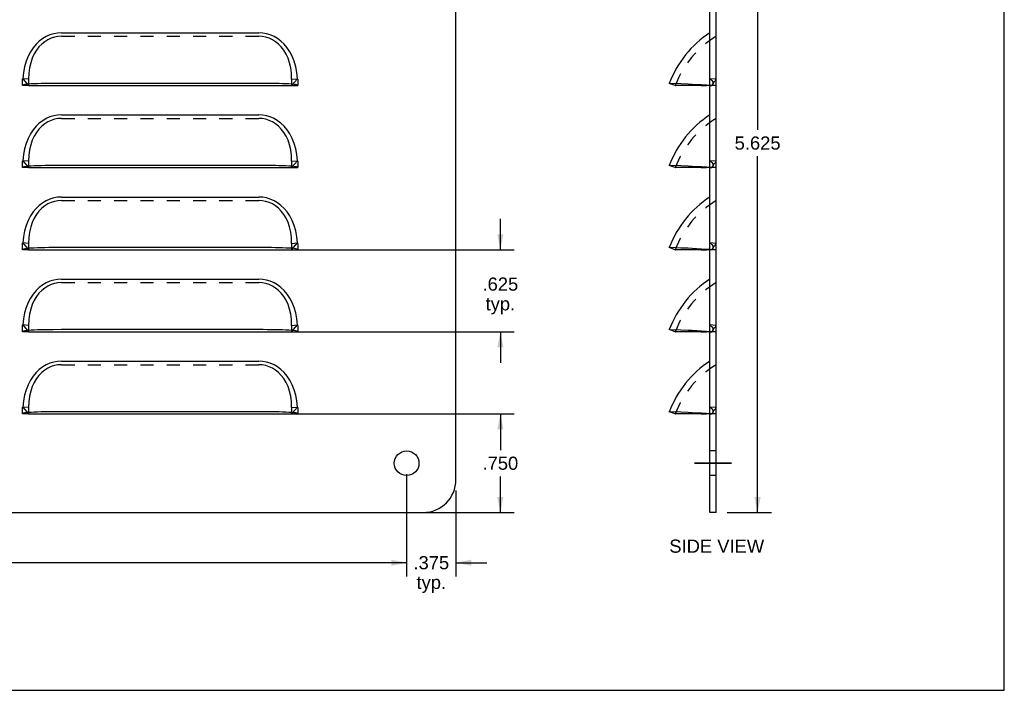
# Model space of a CAD drawing. Header units: inches. Extents: x 0 to 12.9, y 0 to 10.
# Tile 2 of 3: x 5.5 to 12.9, y 0 to 5.1. Entities that reach past the tile are written whole.
import ezdxf

# ---------------------------------------------------------------- set-up
doc = ezdxf.new("R2010")
doc.units = ezdxf.units.IN
doc.header["$LTSCALE"] = 0.711765
doc.header["$MEASUREMENT"] = 0
doc.linetypes.add('CENTER', pattern=[0.6, 0.375, -0.075, 0.075, -0.075])
doc.linetypes.add('HIDDEN', pattern=[0.2, 0.1, -0.1])
doc.layers.get('0').update_dxf_attribs({"linetype": 'CONTINUOUS'})
doc.layers.add('DEFAULT_2', color=8, linetype='HIDDEN')
doc.layers.add('DIMENSIONS', color=7, linetype='CONTINUOUS')
doc.styles.get("Standard").update_dxf_attribs({"font": 'arial.ttf'})
doc.dimstyles.new('DIMSTYLE_1', dxfattribs={"dimtxt": 0.1, "dimasz": 0.117647, "dimexe": 0.09, "dimexo": 0.07, "dimgap": 0.0425, "dimtad": 0, "dimtih": 1, "dimtoh": 1, "dimdec": 3, "dimzin": 4, "dimdsep": 46, "dimtxsty": 'Standard', "dimblk": '_FILLED', "dimblk1": '_FILLED', "dimblk2": '_FILLED', "dimcen": 0.09, "dimadec": 3, "dimazin": 1, "dimtfac": 1, "dimtdec": 3, "dimtofl": 0, "dimtmove": 0, "dimatfit": 3, "dimldrblk": '_FILLED', "dimfxl": 0, "dimtolj": 1, "dimtzin": 4, "dimarcsym": 0})

# ---------------------------------------------------------------- blocks, each defined once
blk = doc.blocks.new('_FILLED')
at = {"color": 0, "linetype": 'ByBlock'}
blk.add_solid([(0, 0), (-1, 0.2), (-1, -0.2)], dxfattribs=at)
blk = doc.blocks.new('*D8')
at = {"layer": 'DIMENSIONS', "color": 2, "linetype": 'Continuous'}
for p, q in [((1.6457, 1.6466), (1.6457, 0.8656)), ((8.3957, 1.6466), (8.3957, 0.8656)), ((1.6457, 0.9715), (4.7959, 0.9715)), ((8.3957, 0.9715), (5.2454, 0.9715))]:
    blk.add_line(p, q, dxfattribs=at)
at = {"layer": 'DIMENSIONS', "color": 2, "linetype": 'Continuous', "xscale": 0.1176470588, "yscale": 0.1176470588, "zscale": 0.1176470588, "rotation": 180}
blk.add_blockref('_FILLED', (1.6457, 0.9715), dxfattribs=at)
at = {"layer": 'DIMENSIONS', "color": 2, "linetype": 'Continuous', "xscale": 0.1176470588, "yscale": 0.1176470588, "zscale": 0.1176470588}
blk.add_blockref('_FILLED', (8.3957, 0.9715), dxfattribs=at)
at = {"layer": 'DIMENSIONS', "color": 2, "linetype": 'Continuous', "insert": (5.0207, 1.0215), "char_height": 0.1, "width": 0.349442, "attachment_point": 2, "line_spacing_factor": 0.9}
blk.add_mtext('6.750', dxfattribs=at)
blk = doc.blocks.new('*D9')
at = {"layer": 'DIMENSIONS', "color": 2, "linetype": 'Continuous'}
for p, q in [((8.3957, 1.6466), (8.3957, 0.8656)), ((8.7707, 1.5216), (8.7707, 0.8656)), ((8.3957, 0.9715), (8.1604, 0.9715)), ((8.7707, 0.9715), (9.006, 0.9715))]:
    blk.add_line(p, q, dxfattribs=at)
at = {"layer": 'DIMENSIONS', "color": 2, "linetype": 'Continuous', "xscale": 0.1176470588, "yscale": 0.1176470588, "zscale": 0.1176470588}
blk.add_blockref('_FILLED', (8.3957, 0.9715), dxfattribs=at)
at = {"layer": 'DIMENSIONS', "color": 2, "linetype": 'Continuous', "xscale": 0.1176470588, "yscale": 0.1176470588, "zscale": 0.1176470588, "rotation": 180}
blk.add_blockref('_FILLED', (8.7707, 0.9715), dxfattribs=at)
at = {"layer": 'DIMENSIONS', "color": 2, "linetype": 'Continuous', "insert": (8.5832, 1.0215), "char_height": 0.1, "width": 0.271747, "attachment_point": 2, "line_spacing_factor": 0.9}
blk.add_mtext('.375\\Ptyp.', dxfattribs=at)
blk = doc.blocks.new('*D10')
at = {"layer": 'DIMENSIONS', "color": 2, "linetype": 'Continuous'}
for p, q in [((7.5559, 2.1039), (9.2143, 2.1039)), ((9.1084, 2.1039), (9.1084, 1.8289)), ((9.1084, 1.3539), (9.1084, 1.6289)), ((7.5559, 1.3539), (9.2143, 1.3539))]:
    blk.add_line(p, q, dxfattribs=at)
at = {"layer": 'DIMENSIONS', "color": 2, "linetype": 'Continuous', "xscale": 0.1176470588, "yscale": 0.1176470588, "zscale": 0.1176470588}
for p, rotation in [((9.1084, 2.1039), 90), ((9.1084, 1.3539), 270)]:
    blk.add_blockref('_FILLED', p, dxfattribs=dict(at, rotation=rotation))
at = {"layer": 'DIMENSIONS', "color": 2, "linetype": 'Continuous', "insert": (9.1084, 1.7789), "char_height": 0.1, "width": 0.271747, "attachment_point": 2, "line_spacing_factor": 0.9}
blk.add_mtext('.750', dxfattribs=at)
blk = doc.blocks.new('*D11')
at = {"layer": 'DIMENSIONS', "color": 2, "linetype": 'Continuous'}
for p, q in [((9.1084, 3.3539), (9.1084, 3.5892)), ((7.5559, 3.3539), (9.2143, 3.3539)), ((7.5559, 2.7289), (9.2143, 2.7289)), ((9.1084, 2.7289), (9.1084, 2.4936))]:
    blk.add_line(p, q, dxfattribs=at)
at = {"layer": 'DIMENSIONS', "color": 2, "linetype": 'Continuous', "xscale": 0.1176470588, "yscale": 0.1176470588, "zscale": 0.1176470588}
for p, rotation in [((9.1084, 3.3539), 270), ((9.1084, 2.7289), 90)]:
    blk.add_blockref('_FILLED', p, dxfattribs=dict(at, rotation=rotation))
at = {"layer": 'DIMENSIONS', "color": 2, "linetype": 'Continuous', "insert": (9.1084, 3.1424), "char_height": 0.1, "width": 0.271747, "attachment_point": 2, "line_spacing_factor": 0.9}
blk.add_mtext('.625\\Ptyp.', dxfattribs=at)
blk = doc.blocks.new('*D13')
at = {"layer": 'DIMENSIONS', "color": 2, "linetype": 'Continuous'}
for p, q in [((10.8327, 6.9789), (11.1708, 6.9789)), ((11.0649, 6.9789), (11.0649, 4.2664)), ((11.0649, 1.3539), (11.0649, 4.0664)), ((10.8327, 1.3539), (11.1708, 1.3539))]:
    blk.add_line(p, q, dxfattribs=at)
at = {"layer": 'DIMENSIONS', "color": 2, "linetype": 'Continuous', "xscale": 0.1176470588, "yscale": 0.1176470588, "zscale": 0.1176470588}
for p, rotation in [((11.0649, 6.9789), 90), ((11.0649, 1.3539), 270)]:
    blk.add_blockref('_FILLED', p, dxfattribs=dict(at, rotation=rotation))
at = {"layer": 'DIMENSIONS', "color": 2, "linetype": 'Continuous', "insert": (11.0649, 4.2164), "char_height": 0.1, "width": 0.349442, "attachment_point": 2, "line_spacing_factor": 0.9}
blk.add_mtext('5.625', dxfattribs=at)

msp = doc.modelspace()

# ---------------------------------------------------------------- linework, layer by layer
at = {"color": 7, "linetype": 'Continuous'}
for p, q in [((12.9412, 0), (12.9412, 10)), ((10.7503, 1.3539), (10.7503, 6.9789)), ((5.5207, 4.6039), (7.5207, 4.6039)), ((10.4383, 4.6039), (10.3934, 4.6207)), ((10.7023, 4.604), (10.4383, 4.6039)), ((5.5207, 3.9789), (7.5207, 3.9789)), ((10.4383, 3.9789), (10.3934, 3.9957)), ((10.7023, 3.979), (10.4383, 3.9789)), ((10.4383, 3.3539), (10.3934, 3.3707)), ((5.5207, 3.3539), (7.5207, 3.3539)), ((10.7023, 3.354), (10.4383, 3.3539)), ((5.5207, 2.7289), (7.5207, 2.7289)), ((10.4383, 2.7289), (10.3934, 2.7457)), ((10.7023, 2.729), (10.4383, 2.7289)), ((5.5207, 2.1039), (7.5207, 2.1039)), ((10.4383, 2.1039), (10.3934, 2.1207)), ((10.7023, 2.104), (10.4383, 2.1039)), ((10.7503, 1.3539), (10.7023, 1.3539)), ((0, 0), (12.9412, 0))]:
    msp.add_line(p, q, dxfattribs=at)
at = {"color": 3, "linetype": 'Continuous'}
for p, q in [((10.7023, 1.3539), (10.7023, 6.9789)), ((8.7707, 1.6039), (8.7707, 6.7289)), ((5.7707, 5.0055), (7.2707, 5.0055)), ((5.5213, 4.6148), (5.5045, 4.6132)), ((5.7707, 4.6207), (5.7061, 4.6205)), ((7.5368, 4.6132), (7.5201, 4.6148)), ((10.482, 4.6173), (10.4008, 4.6205)), ((5.7707, 4.3805), (7.2707, 4.3805)), ((5.5213, 3.9898), (5.5045, 3.9882)), ((5.7707, 3.9957), (5.7061, 3.9955)), ((7.5368, 3.9882), (7.5201, 3.9898)), ((10.482, 3.9923), (10.4008, 3.9955)), ((5.7707, 3.7555), (7.2707, 3.7555)), ((5.7707, 3.3707), (5.7061, 3.3705)), ((10.482, 3.3673), (10.4008, 3.3705)), ((5.5213, 3.3648), (5.5045, 3.3632)), ((7.5368, 3.3632), (7.5201, 3.3648)), ((5.7707, 3.1305), (7.2707, 3.1305)), ((5.5213, 2.7398), (5.5045, 2.7382)), ((5.7707, 2.7457), (5.7061, 2.7455)), ((7.5368, 2.7382), (7.5201, 2.7398)), ((10.482, 2.7423), (10.4008, 2.7455)), ((5.7707, 2.5055), (7.2707, 2.5055)), ((5.5213, 2.1148), (5.5045, 2.1132)), ((5.7707, 2.1207), (5.7061, 2.1205)), ((7.5368, 2.1132), (7.5201, 2.1148)), ((10.482, 2.1173), (10.4008, 2.1205)), ((1.5207, 1.3539), (8.5207, 1.3539))]:
    msp.add_line(p, q, dxfattribs=at)
for points in [[(5.7707, 5.0055), (5.7407, 5.0037), (5.7114, 4.9984), (5.6826, 4.9896), (5.6546, 4.9773), (5.6276, 4.9615), (5.6019, 4.9421), (5.5775, 4.9189), (5.5549, 4.892), (5.5344, 4.8612), (5.5164, 4.8268), (5.5014, 4.7888), (5.4895, 4.7476), (5.4808, 4.7035), (5.4754, 4.6562)], [(7.5659, 4.6562), (7.5605, 4.7035), (7.5519, 4.7476), (7.5399, 4.7888), (7.5249, 4.8267), (7.507, 4.8612), (7.4865, 4.892), (7.4639, 4.9189), (7.4395, 4.942), (7.4137, 4.9615), (7.3868, 4.9773), (7.3588, 4.9896), (7.33, 4.9984), (7.3006, 5.0037), (7.2707, 5.0055)], [(5.4809, 4.6092), (5.4748, 4.6069), (5.4727, 4.6039)], [(5.5045, 4.6132), (5.4909, 4.6113), (5.4809, 4.6092)], [(5.7061, 4.6205), (5.6747, 4.6201), (5.6444, 4.6196), (5.6157, 4.619), (5.5888, 4.6183), (5.5637, 4.6173), (5.541, 4.6161), (5.5213, 4.6148)], [(7.5201, 4.6148), (7.5003, 4.6161), (7.4777, 4.6173), (7.4526, 4.6183), (7.4256, 4.619), (7.397, 4.6196), (7.3667, 4.6201), (7.3352, 4.6205), (7.3031, 4.6207), (5.7707, 4.6207)], [(7.5604, 4.6092), (7.5504, 4.6113), (7.5368, 4.6132)], [(7.5687, 4.6039), (7.5666, 4.6069), (7.5604, 4.6092)], [(10.4008, 4.6205), (10.3952, 4.6207), (10.3934, 4.6207)], [(10.5682, 4.6132), (10.5368, 4.6148), (10.482, 4.6173)], [(10.7023, 4.6049), (10.6763, 4.6069), (10.6382, 4.6092), (10.5682, 4.6132)], [(5.7707, 4.3805), (5.7407, 4.3787), (5.7114, 4.3734), (5.6826, 4.3646), (5.6546, 4.3523), (5.6276, 4.3365), (5.6019, 4.3171), (5.5775, 4.2939), (5.5549, 4.267), (5.5344, 4.2362), (5.5164, 4.2018), (5.5014, 4.1638), (5.4895, 4.1226), (5.4808, 4.0785), (5.4754, 4.0312)], [(7.5659, 4.0312), (7.5605, 4.0785), (7.5519, 4.1226), (7.5399, 4.1638), (7.5249, 4.2017), (7.507, 4.2362), (7.4865, 4.267), (7.4639, 4.2939), (7.4395, 4.317), (7.4137, 4.3365), (7.3868, 4.3523), (7.3588, 4.3646), (7.33, 4.3734), (7.3006, 4.3787), (7.2707, 4.3805)], [(5.4809, 3.9842), (5.4748, 3.9819), (5.4727, 3.9789)], [(5.5045, 3.9882), (5.4909, 3.9863), (5.4809, 3.9842)], [(5.7061, 3.9955), (5.6747, 3.9951), (5.6444, 3.9946), (5.6157, 3.994), (5.5888, 3.9933), (5.5637, 3.9923), (5.541, 3.9911), (5.5213, 3.9898)], [(7.5201, 3.9898), (7.5003, 3.9911), (7.4777, 3.9923), (7.4526, 3.9933), (7.4256, 3.994), (7.397, 3.9946), (7.3667, 3.9951), (7.3352, 3.9955), (7.3031, 3.9957), (5.7707, 3.9957)], [(7.5604, 3.9842), (7.5504, 3.9863), (7.5368, 3.9882)], [(7.5687, 3.9789), (7.5666, 3.9819), (7.5604, 3.9842)], [(10.4008, 3.9955), (10.3952, 3.9957), (10.3934, 3.9957)], [(10.5682, 3.9882), (10.5368, 3.9898), (10.482, 3.9923)], [(10.7023, 3.9799), (10.6763, 3.9819), (10.6382, 3.9842), (10.5682, 3.9882)], [(5.7707, 3.7555), (5.7407, 3.7537), (5.7114, 3.7484), (5.6826, 3.7396), (5.6546, 3.7273), (5.6276, 3.7115), (5.6019, 3.6921), (5.5775, 3.6689), (5.5549, 3.642), (5.5344, 3.6112), (5.5164, 3.5768), (5.5014, 3.5388), (5.4895, 3.4976), (5.4808, 3.4535), (5.4754, 3.4062)], [(7.5659, 3.4062), (7.5605, 3.4535), (7.5519, 3.4976), (7.5399, 3.5388), (7.5249, 3.5767), (7.507, 3.6112), (7.4865, 3.642), (7.4639, 3.6689), (7.4395, 3.692), (7.4137, 3.7115), (7.3868, 3.7273), (7.3588, 3.7396), (7.33, 3.7484), (7.3006, 3.7537), (7.2707, 3.7555)], [(5.7061, 3.3705), (5.6747, 3.3701), (5.6444, 3.3696), (5.6157, 3.369), (5.5888, 3.3683), (5.5637, 3.3673), (5.541, 3.3661), (5.5213, 3.3648)], [(7.5201, 3.3648), (7.5003, 3.3661), (7.4777, 3.3673), (7.4526, 3.3683), (7.4256, 3.369), (7.397, 3.3696), (7.3667, 3.3701), (7.3352, 3.3705), (7.3031, 3.3707), (5.7707, 3.3707)], [(10.4008, 3.3705), (10.3952, 3.3707), (10.3934, 3.3707)], [(5.4809, 3.3592), (5.4748, 3.3569), (5.4727, 3.3539)], [(5.5045, 3.3632), (5.4909, 3.3613), (5.4809, 3.3592)], [(7.5604, 3.3592), (7.5504, 3.3613), (7.5368, 3.3632)], [(7.5687, 3.3539), (7.5666, 3.3569), (7.5604, 3.3592)], [(10.5682, 3.3632), (10.5368, 3.3648), (10.482, 3.3673)], [(10.7023, 3.3549), (10.6763, 3.3569), (10.6382, 3.3592), (10.5682, 3.3632)], [(5.7707, 3.1305), (5.7407, 3.1287), (5.7114, 3.1234), (5.6826, 3.1146), (5.6546, 3.1023), (5.6276, 3.0865), (5.6019, 3.0671), (5.5775, 3.0439), (5.5549, 3.017), (5.5344, 2.9862), (5.5164, 2.9518), (5.5014, 2.9138), (5.4895, 2.8726), (5.4808, 2.8285), (5.4754, 2.7812)], [(7.5659, 2.7812), (7.5605, 2.8285), (7.5519, 2.8726), (7.5399, 2.9138), (7.5249, 2.9517), (7.507, 2.9862), (7.4865, 3.017), (7.4639, 3.0439), (7.4395, 3.067), (7.4137, 3.0865), (7.3868, 3.1023), (7.3588, 3.1146), (7.33, 3.1234), (7.3006, 3.1287), (7.2707, 3.1305)], [(5.4809, 2.7342), (5.4748, 2.7319), (5.4727, 2.7289)], [(5.5045, 2.7382), (5.4909, 2.7363), (5.4809, 2.7342)], [(5.7061, 2.7455), (5.6747, 2.7451), (5.6444, 2.7446), (5.6157, 2.744), (5.5888, 2.7433), (5.5637, 2.7423), (5.541, 2.7411), (5.5213, 2.7398)], [(7.5201, 2.7398), (7.5003, 2.7411), (7.4777, 2.7423), (7.4526, 2.7433), (7.4256, 2.744), (7.397, 2.7446), (7.3667, 2.7451), (7.3352, 2.7455), (7.3031, 2.7457), (5.7707, 2.7457)], [(7.5604, 2.7342), (7.5504, 2.7363), (7.5368, 2.7382)], [(7.5687, 2.7289), (7.5666, 2.7319), (7.5604, 2.7342)], [(10.4008, 2.7455), (10.3952, 2.7457), (10.3934, 2.7457)], [(10.5682, 2.7382), (10.5368, 2.7398), (10.482, 2.7423)], [(10.7023, 2.7299), (10.6763, 2.7319), (10.6382, 2.7342), (10.5682, 2.7382)], [(5.7707, 2.5055), (5.7407, 2.5037), (5.7114, 2.4984), (5.6826, 2.4896), (5.6546, 2.4773), (5.6276, 2.4615), (5.6019, 2.4421), (5.5775, 2.4189), (5.5549, 2.392), (5.5344, 2.3612), (5.5164, 2.3268), (5.5014, 2.2888), (5.4895, 2.2476), (5.4808, 2.2035), (5.4754, 2.1562)], [(7.5659, 2.1562), (7.5605, 2.2035), (7.5519, 2.2476), (7.5399, 2.2888), (7.5249, 2.3267), (7.507, 2.3612), (7.4865, 2.392), (7.4639, 2.4189), (7.4395, 2.442), (7.4137, 2.4615), (7.3868, 2.4773), (7.3588, 2.4896), (7.33, 2.4984), (7.3006, 2.5037), (7.2707, 2.5055)], [(5.4809, 2.1092), (5.4748, 2.1069), (5.4727, 2.1039)], [(5.5045, 2.1132), (5.4909, 2.1113), (5.4809, 2.1092)], [(5.7061, 2.1205), (5.6747, 2.1201), (5.6444, 2.1196), (5.6157, 2.119), (5.5888, 2.1183), (5.5637, 2.1173), (5.541, 2.1161), (5.5213, 2.1148)], [(7.5201, 2.1148), (7.5003, 2.1161), (7.4777, 2.1173), (7.4526, 2.1183), (7.4256, 2.119), (7.397, 2.1196), (7.3667, 2.1201), (7.3352, 2.1205), (7.3031, 2.1207), (5.7707, 2.1207)], [(7.5604, 2.1092), (7.5504, 2.1113), (7.5368, 2.1132)], [(7.5687, 2.1039), (7.5666, 2.1069), (7.5604, 2.1092)], [(10.4008, 2.1205), (10.3952, 2.1207), (10.3934, 2.1207)], [(10.5682, 2.1132), (10.5368, 2.1148), (10.482, 2.1173)], [(10.7023, 2.1049), (10.6763, 2.1069), (10.6382, 2.1092), (10.5682, 2.1132)]]:
    msp.add_lwpolyline(points, dxfattribs=at)
at = {"color": 2, "linetype": 'CENTER', "const_width": 0.0118}
msp.add_lwpolyline([(10.5847, 1.7289), (10.868, 1.7289)], dxfattribs=at)
at = {"color": 3, "linetype": 'Continuous'}
msp.add_circle((8.3957, 1.7289), 0.0938, dxfattribs=at)
for centre, radius, start, end in [((11.1314, 4.3446), 0.788, 122.99064, 159.48456), ((11.1314, 3.7196), 0.788, 122.99064, 159.48456), ((11.1314, 3.0946), 0.788, 122.99064, 159.48456), ((11.1314, 2.4696), 0.788, 122.99064, 159.48456), ((11.1314, 1.8446), 0.788, 122.99064, 159.48456), ((8.5207, 1.6039), 0.25, 270, 360)]:
    msp.add_arc(centre, radius, start, end, dxfattribs=at)
at = {"layer": 'DEFAULT_2', "color": 8, "linetype": 'HIDDEN'}
for p, q in [((5.7707, 4.9789), (7.2707, 4.9789)), ((5.5207, 4.6526), (5.4754, 4.6562)), ((5.4754, 4.6562), (5.5207, 4.6039)), ((5.5207, 4.6526), (5.5207, 4.6039)), ((7.5207, 4.6526), (7.5659, 4.6562)), ((7.5207, 4.6039), (7.5659, 4.6562)), ((7.5207, 4.6526), (7.5207, 4.6039)), ((10.7503, 4.6526), (10.7023, 4.6562)), ((5.5207, 4.6039), (5.4727, 4.6039)), ((7.5207, 4.6039), (7.5687, 4.6039)), ((7.5686, 4.6275), (7.5687, 4.6222)), ((7.5687, 4.6222), (7.5687, 4.6039)), ((10.4383, 4.6039), (10.4405, 4.6039)), ((10.6364, 4.6039), (10.675, 4.6042)), ((10.7157, 4.6039), (10.675, 4.6042)), ((10.7023, 4.6049), (10.7157, 4.6039)), ((10.7503, 4.6039), (10.7023, 4.6039)), ((10.7173, 4.606), (10.7157, 4.6039)), ((10.7174, 4.606), (10.7191, 4.6081)), ((10.723, 4.6123), (10.7245, 4.6146)), ((10.7245, 4.6147), (10.7257, 4.617)), ((10.7258, 4.6172), (10.7264, 4.6196)), ((10.7265, 4.6199), (10.7266, 4.6211)), ((5.7707, 4.3539), (7.2707, 4.3539)), ((5.5207, 3.9789), (5.4727, 3.9789)), ((5.5207, 4.0276), (5.4754, 4.0312)), ((5.4754, 4.0312), (5.5207, 3.9789)), ((5.5207, 4.0276), (5.5207, 3.9789)), ((7.5207, 4.0276), (7.5659, 4.0312)), ((7.5207, 3.9789), (7.5659, 4.0312)), ((7.5207, 4.0276), (7.5207, 3.9789)), ((7.5207, 3.9789), (7.5687, 3.9789)), ((7.5686, 4.0025), (7.5687, 3.9972)), ((7.5687, 3.9972), (7.5687, 3.9789)), ((10.4383, 3.9789), (10.4405, 3.9789)), ((10.6364, 3.9789), (10.675, 3.9792)), ((10.7157, 3.9789), (10.675, 3.9792)), ((10.7503, 4.0276), (10.7023, 4.0312)), ((10.7023, 3.9799), (10.7157, 3.9789)), ((10.7503, 3.9789), (10.7023, 3.9789)), ((10.7173, 3.981), (10.7157, 3.9789)), ((10.7174, 3.981), (10.7191, 3.9831)), ((10.723, 3.9873), (10.7245, 3.9896)), ((10.7245, 3.9897), (10.7257, 3.992)), ((10.7258, 3.9922), (10.7264, 3.9946)), ((10.7265, 3.9949), (10.7266, 3.9961)), ((5.7707, 3.7289), (7.2707, 3.7289)), ((5.5207, 3.4026), (5.4754, 3.4062)), ((5.4754, 3.4062), (5.5207, 3.3539)), ((5.5207, 3.4026), (5.5207, 3.3539)), ((7.5207, 3.4026), (7.5659, 3.4062)), ((7.5207, 3.3539), (7.5659, 3.4062)), ((7.5207, 3.4026), (7.5207, 3.3539)), ((7.5686, 3.3775), (7.5687, 3.3722)), ((7.5687, 3.3722), (7.5687, 3.3539)), ((10.7503, 3.4026), (10.7023, 3.4062)), ((10.7265, 3.3699), (10.7266, 3.3711)), ((5.5207, 3.3539), (5.4727, 3.3539)), ((7.5207, 3.3539), (7.5687, 3.3539)), ((10.4383, 3.3539), (10.4405, 3.3539)), ((10.6364, 3.3539), (10.675, 3.3542)), ((10.7157, 3.3539), (10.675, 3.3542)), ((10.7023, 3.3549), (10.7157, 3.3539)), ((10.7503, 3.3539), (10.7023, 3.3539)), ((10.7173, 3.356), (10.7157, 3.3539)), ((10.7174, 3.356), (10.7191, 3.3581)), ((10.723, 3.3623), (10.7245, 3.3646)), ((10.7245, 3.3647), (10.7257, 3.367)), ((10.7258, 3.3672), (10.7264, 3.3696)), ((5.7707, 3.1039), (7.2707, 3.1039)), ((5.5207, 2.7776), (5.4754, 2.7812)), ((5.4754, 2.7812), (5.5207, 2.7289)), ((5.5207, 2.7776), (5.5207, 2.7289)), ((7.5207, 2.7776), (7.5659, 2.7812)), ((7.5207, 2.7289), (7.5659, 2.7812)), ((7.5207, 2.7776), (7.5207, 2.7289)), ((10.7503, 2.7776), (10.7023, 2.7812)), ((5.5207, 2.7289), (5.4727, 2.7289)), ((7.5207, 2.7289), (7.5687, 2.7289)), ((7.5687, 2.7498), (7.5687, 2.7289)), ((10.4383, 2.7289), (10.4405, 2.7289)), ((10.6364, 2.7289), (10.675, 2.7292)), ((10.7157, 2.7289), (10.675, 2.7292)), ((10.7023, 2.7299), (10.7157, 2.7289)), ((10.7503, 2.7289), (10.7023, 2.7289)), ((10.7173, 2.731), (10.7157, 2.7289)), ((10.7174, 2.731), (10.7191, 2.7331)), ((10.723, 2.7373), (10.7245, 2.7396)), ((10.7245, 2.7397), (10.7257, 2.742)), ((10.7258, 2.7422), (10.7264, 2.7446)), ((10.7265, 2.7449), (10.7266, 2.7461)), ((5.7707, 2.4789), (7.2707, 2.4789)), ((5.5207, 2.1039), (5.4727, 2.1039)), ((5.5207, 2.1526), (5.4754, 2.1562)), ((5.4754, 2.1562), (5.5207, 2.1039)), ((5.5207, 2.1526), (5.5207, 2.1039)), ((7.5207, 2.1526), (7.5659, 2.1562)), ((7.5207, 2.1039), (7.5659, 2.1562)), ((7.5207, 2.1526), (7.5207, 2.1039)), ((7.5207, 2.1039), (7.5687, 2.1039)), ((7.5687, 2.1248), (7.5687, 2.1039)), ((10.4383, 2.1039), (10.4405, 2.1039)), ((10.6364, 2.1039), (10.675, 2.1042)), ((10.7157, 2.1039), (10.675, 2.1042)), ((10.7503, 2.1526), (10.7023, 2.1562)), ((10.7023, 2.1049), (10.7157, 2.1039)), ((10.7503, 2.1039), (10.7023, 2.1039)), ((10.7173, 2.106), (10.7157, 2.1039)), ((10.7174, 2.106), (10.7191, 2.1081)), ((10.723, 2.1123), (10.7245, 2.1146)), ((10.7245, 2.1147), (10.7257, 2.117)), ((10.7258, 2.1172), (10.7264, 2.1196)), ((10.7265, 2.1199), (10.7266, 2.1211)), ((10.7503, 1.8227), (10.7023, 1.8227)), ((10.7503, 1.6352), (10.7023, 1.6352))]:
    msp.add_line(p, q, dxfattribs=at)
for points in [[(5.7707, 4.9789), (5.7438, 4.9772), (5.7175, 4.9722), (5.6917, 4.964), (5.6668, 4.9524), (5.6428, 4.9375), (5.6201, 4.9193), (5.599, 4.8977), (5.5797, 4.8727), (5.5625, 4.8443), (5.5479, 4.8125), (5.5362, 4.7773), (5.5276, 4.739), (5.5225, 4.6974), (5.5207, 4.6526)], [(7.5207, 4.6526), (7.5189, 4.6974), (7.5138, 4.7389), (7.5052, 4.7773), (7.4935, 4.8124), (7.4789, 4.8442), (7.4617, 4.8727), (7.4424, 4.8977), (7.4212, 4.9193), (7.3986, 4.9375), (7.3746, 4.9524), (7.3496, 4.9639), (7.3238, 4.9722), (7.2975, 4.9772), (7.2707, 4.9789)], [(5.4727, 4.6039), (5.4727, 4.6253), (5.4727, 4.628), (5.4727, 4.6307), (5.4728, 4.6333), (5.4729, 4.636), (5.473, 4.6385), (5.4732, 4.641), (5.4734, 4.6435), (5.4736, 4.6459), (5.4739, 4.6482), (5.4742, 4.6504), (5.4746, 4.6525), (5.475, 4.6544), (5.4754, 4.6562)], [(7.5659, 4.6562), (7.5664, 4.6544), (7.5667, 4.6524), (7.5671, 4.6503), (7.5675, 4.648), (7.5678, 4.6457), (7.568, 4.6432), (7.5682, 4.6407), (7.5683, 4.6382), (7.5685, 4.6355), (7.5686, 4.6329), (7.5686, 4.6302), (7.5686, 4.6275)], [(10.7154, 4.6459), (10.7128, 4.6482), (10.7102, 4.6504), (10.7075, 4.6525), (10.7049, 4.6544), (10.7023, 4.6562)], [(10.7154, 4.6459), (10.718, 4.6432), (10.7201, 4.6407), (10.722, 4.6382), (10.7236, 4.6355), (10.725, 4.6329), (10.726, 4.6302), (10.7266, 4.6275), (10.7268, 4.6248), (10.7267, 4.6222), (10.7266, 4.6208)], [(10.7266, 4.6211), (10.7268, 4.6226), (10.7268, 4.6253), (10.7265, 4.628), (10.7258, 4.6307), (10.7248, 4.6333), (10.7234, 4.636), (10.7217, 4.6385), (10.7199, 4.641), (10.7178, 4.6435)], [(10.7192, 4.6082), (10.7211, 4.6102), (10.7229, 4.6123)], [(10.7266, 4.6208), (10.7264, 4.6195), (10.7257, 4.6169), (10.7244, 4.6144), (10.7228, 4.6121), (10.721, 4.6101)], [(10.7266, 4.6211), (10.7266, 4.6209), (10.7265, 4.6207), (10.7264, 4.6204), (10.7263, 4.6202)], [(10.7266, 4.6208), (10.7266, 4.6207), (10.7265, 4.6206), (10.7265, 4.6205)], [(5.7707, 4.3539), (5.7438, 4.3522), (5.7175, 4.3472), (5.6917, 4.339), (5.6668, 4.3274), (5.6428, 4.3125), (5.6201, 4.2943), (5.599, 4.2727), (5.5797, 4.2477), (5.5625, 4.2193), (5.5479, 4.1875), (5.5362, 4.1523), (5.5276, 4.114), (5.5225, 4.0724), (5.5207, 4.0276)], [(7.5207, 4.0276), (7.5189, 4.0724), (7.5138, 4.1139), (7.5052, 4.1523), (7.4935, 4.1874), (7.4789, 4.2192), (7.4617, 4.2477), (7.4424, 4.2727), (7.4212, 4.2943), (7.3986, 4.3125), (7.3746, 4.3274), (7.3496, 4.3389), (7.3238, 4.3472), (7.2975, 4.3522), (7.2707, 4.3539)], [(5.4727, 3.9789), (5.4727, 4.0003), (5.4727, 4.003), (5.4727, 4.0057), (5.4728, 4.0083), (5.4729, 4.011), (5.473, 4.0135), (5.4732, 4.016), (5.4734, 4.0185), (5.4736, 4.0209), (5.4739, 4.0232), (5.4742, 4.0254), (5.4746, 4.0275), (5.475, 4.0294), (5.4754, 4.0312)], [(7.5659, 4.0312), (7.5664, 4.0294), (7.5667, 4.0274), (7.5671, 4.0253), (7.5675, 4.023), (7.5678, 4.0207), (7.568, 4.0182), (7.5682, 4.0157), (7.5683, 4.0132), (7.5685, 4.0105), (7.5686, 4.0079), (7.5686, 4.0052), (7.5686, 4.0025)], [(10.7154, 4.0209), (10.7128, 4.0232), (10.7102, 4.0254), (10.7075, 4.0275), (10.7049, 4.0294), (10.7023, 4.0312)], [(10.7154, 4.0209), (10.718, 4.0182), (10.7201, 4.0157), (10.722, 4.0132), (10.7236, 4.0105), (10.725, 4.0079), (10.726, 4.0052), (10.7266, 4.0025), (10.7268, 3.9998), (10.7267, 3.9972), (10.7266, 3.9958)], [(10.7266, 3.9961), (10.7268, 3.9976), (10.7268, 4.0003), (10.7265, 4.003), (10.7258, 4.0057), (10.7248, 4.0083), (10.7234, 4.011), (10.7217, 4.0135), (10.7199, 4.016), (10.7178, 4.0185)], [(10.7192, 3.9832), (10.7211, 3.9852), (10.7229, 3.9873)], [(10.7266, 3.9958), (10.7264, 3.9945), (10.7257, 3.9919), (10.7244, 3.9894), (10.7228, 3.9871), (10.721, 3.9851)], [(10.7266, 3.9961), (10.7266, 3.9959), (10.7265, 3.9957), (10.7264, 3.9954), (10.7263, 3.9952)], [(10.7266, 3.9958), (10.7266, 3.9957), (10.7265, 3.9956), (10.7265, 3.9955)], [(5.7707, 3.7289), (5.7438, 3.7272), (5.7175, 3.7222), (5.6917, 3.714), (5.6668, 3.7024), (5.6428, 3.6875), (5.6201, 3.6693), (5.599, 3.6477), (5.5797, 3.6227), (5.5625, 3.5943), (5.5479, 3.5625), (5.5362, 3.5273), (5.5276, 3.489), (5.5225, 3.4474), (5.5207, 3.4026)], [(7.5207, 3.4026), (7.5189, 3.4474), (7.5138, 3.4889), (7.5052, 3.5273), (7.4935, 3.5624), (7.4789, 3.5942), (7.4617, 3.6227), (7.4424, 3.6477), (7.4212, 3.6693), (7.3986, 3.6875), (7.3746, 3.7024), (7.3496, 3.7139), (7.3238, 3.7222), (7.2975, 3.7272), (7.2707, 3.7289)], [(5.4727, 3.3539), (5.4727, 3.3753), (5.4727, 3.378), (5.4727, 3.3807), (5.4728, 3.3833), (5.4729, 3.386), (5.473, 3.3885), (5.4732, 3.391), (5.4734, 3.3935), (5.4736, 3.3959), (5.4739, 3.3982), (5.4742, 3.4004), (5.4746, 3.4025), (5.475, 3.4044), (5.4754, 3.4062)], [(7.5659, 3.4062), (7.5664, 3.4044), (7.5667, 3.4024), (7.5671, 3.4003), (7.5675, 3.398), (7.5678, 3.3957), (7.568, 3.3932), (7.5682, 3.3907), (7.5683, 3.3882), (7.5685, 3.3855), (7.5686, 3.3829), (7.5686, 3.3802), (7.5686, 3.3775)], [(10.7154, 3.3959), (10.7128, 3.3982), (10.7102, 3.4004), (10.7075, 3.4025), (10.7049, 3.4044), (10.7023, 3.4062)], [(10.7154, 3.3959), (10.718, 3.3932), (10.7201, 3.3907), (10.722, 3.3882), (10.7236, 3.3855), (10.725, 3.3829), (10.726, 3.3802), (10.7266, 3.3775), (10.7268, 3.3748), (10.7267, 3.3722), (10.7266, 3.3708)], [(10.7266, 3.3711), (10.7268, 3.3726), (10.7268, 3.3753), (10.7265, 3.378), (10.7258, 3.3807), (10.7248, 3.3833), (10.7234, 3.386), (10.7217, 3.3885), (10.7199, 3.391), (10.7178, 3.3935)], [(10.7266, 3.3708), (10.7264, 3.3695), (10.7257, 3.3669), (10.7244, 3.3644), (10.7228, 3.3621), (10.721, 3.3601)], [(10.7266, 3.3711), (10.7266, 3.3709), (10.7265, 3.3707), (10.7264, 3.3704), (10.7263, 3.3702)], [(10.7266, 3.3708), (10.7266, 3.3707), (10.7265, 3.3706), (10.7265, 3.3705)], [(10.7192, 3.3582), (10.7211, 3.3602), (10.7229, 3.3623)], [(5.7707, 3.1039), (5.7438, 3.1022), (5.7175, 3.0972), (5.6917, 3.089), (5.6668, 3.0774), (5.6428, 3.0625), (5.6201, 3.0443), (5.599, 3.0227), (5.5797, 2.9977), (5.5625, 2.9693), (5.5479, 2.9375), (5.5362, 2.9023), (5.5276, 2.864), (5.5225, 2.8224), (5.5207, 2.7776)], [(7.5207, 2.7776), (7.5189, 2.8224), (7.5138, 2.8639), (7.5052, 2.9023), (7.4935, 2.9374), (7.4789, 2.9692), (7.4617, 2.9977), (7.4424, 3.0227), (7.4212, 3.0443), (7.3986, 3.0625), (7.3746, 3.0774), (7.3496, 3.0889), (7.3238, 3.0972), (7.2975, 3.1022), (7.2707, 3.1039)], [(5.4727, 2.7289), (5.4727, 2.7503), (5.4727, 2.753), (5.4727, 2.7557), (5.4728, 2.7583), (5.4729, 2.761), (5.473, 2.7635), (5.4732, 2.766), (5.4734, 2.7685), (5.4736, 2.7709), (5.4739, 2.7732), (5.4742, 2.7754), (5.4746, 2.7775), (5.475, 2.7794), (5.4754, 2.7812)], [(7.5659, 2.7812), (7.5664, 2.7794), (7.5667, 2.7774), (7.5671, 2.7753), (7.5675, 2.773), (7.5678, 2.7707), (7.568, 2.7682), (7.5682, 2.7657), (7.5683, 2.7632), (7.5685, 2.7605), (7.5686, 2.7579), (7.5686, 2.7552), (7.5686, 2.7525), (7.5687, 2.7498)], [(10.7154, 2.7709), (10.7128, 2.7732), (10.7102, 2.7754), (10.7075, 2.7775), (10.7049, 2.7794), (10.7023, 2.7812)], [(10.7154, 2.7709), (10.718, 2.7682), (10.7201, 2.7657), (10.722, 2.7632), (10.7236, 2.7605), (10.725, 2.7579), (10.726, 2.7552), (10.7266, 2.7525), (10.7268, 2.7498), (10.7267, 2.7472), (10.7266, 2.7458)], [(10.7266, 2.7461), (10.7268, 2.7476), (10.7268, 2.7503), (10.7265, 2.753), (10.7258, 2.7557), (10.7248, 2.7583), (10.7234, 2.761), (10.7217, 2.7635), (10.7199, 2.766), (10.7178, 2.7685)], [(10.7192, 2.7332), (10.7211, 2.7352), (10.7229, 2.7373)], [(10.7266, 2.7458), (10.7264, 2.7445), (10.7257, 2.7419), (10.7244, 2.7394), (10.7228, 2.7371), (10.721, 2.7351)], [(10.7266, 2.7461), (10.7266, 2.7459), (10.7265, 2.7457), (10.7264, 2.7454), (10.7263, 2.7452)], [(10.7266, 2.7458), (10.7266, 2.7457), (10.7265, 2.7456), (10.7265, 2.7455)], [(5.7707, 2.4789), (5.7438, 2.4772), (5.7175, 2.4722), (5.6917, 2.464), (5.6668, 2.4524), (5.6428, 2.4375), (5.6201, 2.4193), (5.599, 2.3977), (5.5797, 2.3727), (5.5625, 2.3443), (5.5479, 2.3125), (5.5362, 2.2773), (5.5276, 2.239), (5.5225, 2.1974), (5.5207, 2.1526)], [(7.5207, 2.1526), (7.5189, 2.1974), (7.5138, 2.2389), (7.5052, 2.2773), (7.4935, 2.3124), (7.4789, 2.3442), (7.4617, 2.3727), (7.4424, 2.3977), (7.4212, 2.4193), (7.3986, 2.4375), (7.3746, 2.4524), (7.3496, 2.4639), (7.3238, 2.4722), (7.2975, 2.4772), (7.2707, 2.4789)], [(5.4727, 2.1039), (5.4727, 2.1253), (5.4727, 2.128), (5.4727, 2.1307), (5.4728, 2.1333), (5.4729, 2.136), (5.473, 2.1385), (5.4732, 2.141), (5.4734, 2.1435), (5.4736, 2.1459), (5.4739, 2.1482), (5.4742, 2.1504), (5.4746, 2.1525), (5.475, 2.1544), (5.4754, 2.1562)], [(7.5659, 2.1562), (7.5664, 2.1544), (7.5667, 2.1524), (7.5671, 2.1503), (7.5675, 2.148), (7.5678, 2.1457), (7.568, 2.1432), (7.5682, 2.1407), (7.5683, 2.1382), (7.5685, 2.1355), (7.5686, 2.1329), (7.5686, 2.1302), (7.5686, 2.1275), (7.5687, 2.1248)], [(10.7075, 2.1525), (10.7049, 2.1544), (10.7023, 2.1562)], [(10.7154, 2.1459), (10.7128, 2.1482), (10.7102, 2.1504), (10.7075, 2.1525)], [(10.7154, 2.1459), (10.718, 2.1432), (10.7201, 2.1407), (10.722, 2.1382), (10.7236, 2.1355), (10.725, 2.1329), (10.726, 2.1302), (10.7266, 2.1275), (10.7268, 2.1248), (10.7267, 2.1222), (10.7266, 2.1208)], [(10.7248, 2.1333), (10.7234, 2.136), (10.7217, 2.1385), (10.7199, 2.141), (10.7178, 2.1435)], [(10.7192, 2.1082), (10.7211, 2.1102), (10.7229, 2.1123)], [(10.7266, 2.1208), (10.7264, 2.1195), (10.7257, 2.1169), (10.7244, 2.1144), (10.7228, 2.1121), (10.721, 2.1101)], [(10.7266, 2.1211), (10.7268, 2.1226), (10.7268, 2.1253), (10.7265, 2.128), (10.7258, 2.1307), (10.7248, 2.1333)], [(10.7266, 2.1211), (10.7266, 2.1209), (10.7265, 2.1207), (10.7264, 2.1204), (10.7263, 2.1202)], [(10.7266, 2.1208), (10.7266, 2.1207), (10.7265, 2.1206), (10.7265, 2.1205)]]:
    msp.add_lwpolyline(points, dxfattribs=at)
for centre, radius, start, end in [((11.1314, 4.3446), 0.74, 120.99453, 159.48456), ((11.1314, 4.3446), 0.49, 141.04946, 148.04414), ((11.1314, 3.7196), 0.74, 120.99453, 159.48456), ((11.1314, 3.7196), 0.49, 141.04946, 148.04414), ((11.1314, 3.0946), 0.74, 120.99453, 159.48456), ((11.1314, 3.0946), 0.49, 141.04946, 148.04414), ((11.1314, 2.4696), 0.74, 120.99453, 159.48456), ((11.1314, 2.4696), 0.49, 141.04946, 148.04414), ((11.1314, 1.8446), 0.74, 120.99453, 159.48456), ((11.1314, 1.8446), 0.49, 141.04946, 148.04414)]:
    msp.add_arc(centre, radius, start, end, dxfattribs=at)

# ---------------------------------------------------------------- texts
at = {"layer": 'DIMENSIONS', "color": 2, "linetype": 'Continuous', "insert": (10.754, 1.1475), "char_height": 0.1, "width": 0.720074, "attachment_point": 2, "line_spacing_factor": 0.9}
msp.add_mtext('SIDE VIEW', dxfattribs=at)

# ---------------------------------------------------------------- dimensions: what is measured, and where the dimension line sits
at = {"layer": 'DIMENSIONS', "color": 2, "linetype": 'Continuous'}
for base, p1, p2, angle, picture, middle in [((11.0649, 1.3539), (10.7627, 6.9789), (10.7627, 1.3539), 270, '*D13', (11.0649, 4.1659)), ((9.1084, 2.1039), (7.4859, 1.3539), (7.4859, 2.1039), 90, '*D10', (9.1112, 1.7284))]:
    dim = msp.add_linear_dim(base=base, p1=p1, p2=p2, angle=angle, dimstyle='DIMSTYLE_1', dxfattribs=at)
    dim.commit()
    dim.dimension.update_dxf_attribs({"geometry": picture, "text_midpoint": middle, "dimtype": 160})
for base, p1, p2, angle, picture, middle in [((9.1084, 2.7289), (7.4859, 3.3539), (7.4859, 2.7289), 270, '*D11', (9.1084, 3.0174)), ((8.3957, 0.9715), (8.7707, 1.5916), (8.3957, 1.7166), 180, '*D9', (8.5832, 0.8965))]:
    dim = msp.add_linear_dim(base=base, p1=p1, p2=p2, angle=angle, text='<>\\Ptyp.', dimstyle='DIMSTYLE_1', dxfattribs=at)
    dim.commit()
    dim.dimension.update_dxf_attribs({"geometry": picture, "text_midpoint": middle, "dimtype": 160})
dim = msp.add_linear_dim(base=(8.3957, 0.9715), p1=(1.6457, 1.7166), p2=(8.3957, 1.7166), dimstyle='DIMSTYLE_1', dxfattribs=at)
dim.commit()
dim.dimension.update_dxf_attribs({"geometry": '*D8', "text_midpoint": (5.0199, 0.9709), "dimtype": 160})

doc.saveas('drawing.dxf')
